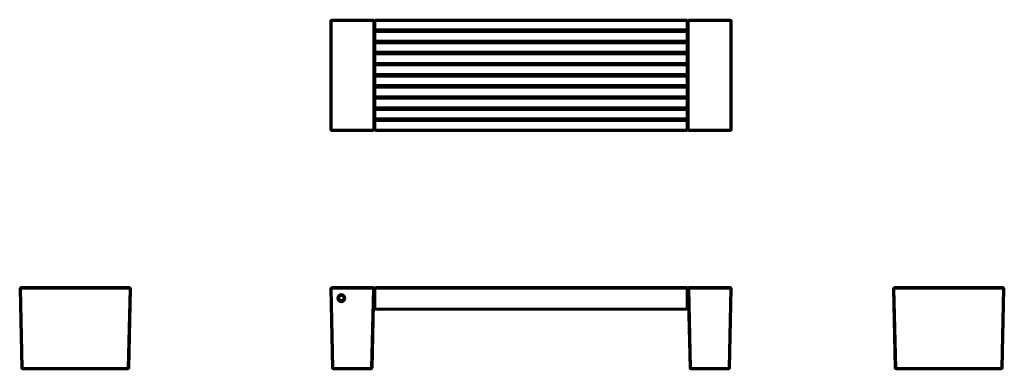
# Model space of a CAD drawing. Header units: millimetres. Extents: x 988 to 6386, y 1670 to 3587.
import ezdxf

# ---------------------------------------------------------------- set-up
doc = ezdxf.new("R2010")
doc.units = ezdxf.units.MM
doc.layers.add('Visibile (ISO)', color=7, linetype='Continuous', lineweight=50)
doc.layers.add('Visibile sottile (ISO)', color=7, linetype='Continuous', lineweight=35)

msp = doc.modelspace()

# ---------------------------------------------------------------- linework, layer by layer
at = {"layer": 'Visibile (ISO)'}
for p, q in [((2691.5, 2985.4), (2691.5, 3579)), ((2699.5, 3587), (2923.2, 3587)), ((2931.2, 3579), (2931.2, 2985.4)), ((2934.3, 3579), (2934.3, 3582)), ((2934.3, 3579), (2934.3, 3534.2)), ((2939.3, 3587), (4643.3, 3587)), ((4648.3, 3582), (4648.3, 3579)), ((4648.3, 3534.2), (4648.3, 3579)), ((4651.4, 2985.4), (4651.4, 3579)), ((4659.4, 3587), (4883.1, 3587)), ((4891.1, 3579), (4891.1, 2985.4)), ((2934.3, 3546.3), (2931.2, 3546.3)), ((2934.3, 3518.2), (2934.3, 3473.2)), ((2939.3, 3529.2), (4643.3, 3529.2)), ((4643.3, 3523.2), (2939.3, 3523.2)), ((4651.4, 3546.3), (4648.3, 3546.3)), ((4648.3, 3473.2), (4648.3, 3518.2)), ((2934.3, 3457.2), (2934.3, 3412.2)), ((2939.3, 3468.2), (4643.3, 3468.2)), ((4643.3, 3462.2), (2939.3, 3462.2)), ((4648.3, 3412.2), (4648.3, 3457.2)), ((2939.3, 3407.2), (4643.3, 3407.2)), ((4643.3, 3401.2), (2939.3, 3401.2)), ((2934.3, 3396.2), (2934.3, 3351.2)), ((4648.3, 3351.2), (4648.3, 3396.2)), ((2934.3, 3335.2), (2934.3, 3290.2)), ((2939.3, 3346.2), (4643.3, 3346.2)), ((4643.3, 3340.2), (2939.3, 3340.2)), ((4648.3, 3290.2), (4648.3, 3335.2)), ((2934.3, 3274.2), (2934.3, 3229.2)), ((2939.3, 3285.2), (4643.3, 3285.2)), ((4643.3, 3279.2), (2939.3, 3279.2)), ((4648.3, 3229.2), (4648.3, 3274.2)), ((2934.3, 3213.2), (2934.3, 3168.2)), ((2939.3, 3224.2), (4643.3, 3224.2)), ((4643.3, 3218.2), (2939.3, 3218.2)), ((4648.3, 3168.2), (4648.3, 3213.2)), ((2934.3, 3152.2), (2934.3, 3107.2)), ((2939.3, 3163.2), (4643.3, 3163.2)), ((4643.3, 3157.2), (2939.3, 3157.2)), ((4648.3, 3107.2), (4648.3, 3152.2)), ((2934.3, 3091.2), (2934.3, 3046.2)), ((2939.3, 3102.2), (4643.3, 3102.2)), ((2939.3, 3096.2), (4643.3, 3096.2)), ((4648.3, 3046.2), (4648.3, 3091.2)), ((2931.2, 3023.4), (2934.3, 3023.4)), ((2934.3, 3030.2), (2934.3, 2985.4)), ((4643.3, 3041.2), (2939.3, 3041.2)), ((2939.3, 3035.2), (4643.3, 3035.2)), ((4648.3, 2985.4), (4648.3, 3030.2)), ((4648.3, 3023.4), (4651.4, 3023.4)), ((2923.2, 2977.4), (2699.5, 2977.4)), ((2934.3, 2982.4), (2934.3, 2985.4)), ((4643.3, 2977.4), (2939.3, 2977.4)), ((4648.3, 2985.4), (4648.3, 2982.4)), ((4883.1, 2977.4), (4659.4, 2977.4)), ((997.2, 1677.4), (987.6, 2111.4)), ((995.6, 2119.6), (1589.2, 2119.6)), ((1597.2, 2111.4), (1587.6, 1677.4)), ((2701.1, 1677.4), (2691.5, 2111.4)), ((2926.2, 2119.6), (2699.5, 2119.6)), ((2931.2, 2114.5), (2921.5, 1677.4)), ((2934.3, 2111.5), (2934.3, 2114.6)), ((2934.3, 2003.9), (2934.3, 2111.5)), ((4643.3, 2119.6), (2939.3, 2119.6)), ((4648.3, 2114.6), (4648.3, 2111.5)), ((4648.3, 2111.5), (4648.3, 2003.9)), ((4661.1, 1677.4), (4651.4, 2114.5)), ((4656.4, 2119.6), (4883.1, 2119.6)), ((4891.1, 2111.4), (4881.5, 1677.4)), ((5786.3, 1677.4), (5776.6, 2111.4)), ((5784.6, 2119.6), (6378.3, 2119.6)), ((6386.3, 2111.4), (6376.6, 1677.4)), ((2930.4, 2079.6), (2934.3, 2079.6)), ((4648.3, 2079.6), (4652.2, 2079.6)), ((2936.8, 1999.6), (2936.4, 1999.6)), ((4643.3, 1998.9), (2939.3, 1998.9)), ((4643.3, 1998.3), (2939.3, 1998.3)), ((4646.1, 1999.6), (4645.8, 1999.6)), ((1579.6, 1669.6), (1005.2, 1669.6)), ((2913.5, 1669.6), (2709.1, 1669.6)), ((4873.5, 1669.6), (4669.1, 1669.6)), ((6368.6, 1669.6), (5794.3, 1669.6))]:
    msp.add_line(p, q, dxfattribs=at)
for centre, radius, start, end in [((2699.5, 3579), 8, 90, 180), ((2939.3, 3582), 5, 90, 180), ((4643.3, 3582), 5, 0, 90), ((4883.1, 3579), 8, 0, 90), ((2939.3, 3534.2), 5, 180, 270), ((2939.3, 3518.2), 5, 90, 180), ((4643.3, 3534.2), 5, 270, 0), ((4643.3, 3518.2), 5, 0, 90), ((2939.3, 3473.2), 5, 180, 270), ((2939.3, 3457.2), 5, 90, 180), ((4643.3, 3473.2), 5, 270, 0), ((4643.3, 3457.2), 5, 0, 90), ((2939.3, 3412.2), 5, 180, 270), ((2939.3, 3396.2), 5, 90, 180), ((4643.3, 3412.2), 5, 270, 0), ((4643.3, 3396.2), 5, 0, 90), ((2939.3, 3351.2), 5, 180, 270), ((4643.3, 3351.2), 5, 270, 0), ((2939.3, 3335.2), 5, 90, 180), ((4643.3, 3335.2), 5, 0, 90), ((2939.3, 3290.2), 5, 180, 270), ((2939.3, 3274.2), 5, 90, 180), ((4643.3, 3290.2), 5, 270, 0), ((4643.3, 3274.2), 5, 0, 90), ((2939.3, 3229.2), 5, 180, 270), ((2939.3, 3213.2), 5, 90, 180), ((4643.3, 3229.2), 5, 270, 0), ((4643.3, 3213.2), 5, 0, 90), ((2939.3, 3168.2), 5, 180, 270), ((2939.3, 3152.2), 5, 90, 180), ((4643.3, 3168.2), 5, 270, 0), ((4643.3, 3152.2), 5, 0, 90), ((2939.3, 3107.2), 5, 180, 270), ((2939.3, 3091.2), 5, 90, 180), ((4643.3, 3107.2), 5, 270, 0), ((4643.3, 3091.2), 5, 0, 90), ((2939.3, 3046.2), 5, 180, 270), ((2939.3, 3030.2), 5, 90, 180), ((4643.3, 3046.2), 5, 270, 0), ((4643.3, 3030.2), 5, 0, 90), ((2699.5, 2985.4), 8, 180, 270), ((2939.3, 2982.4), 5, 180, 270), ((4643.3, 2982.4), 5, 270, 0), ((4883.1, 2985.4), 8, 270, 0), ((995.6, 2111.6), 8, 90, 181.273), ((1589.2, 2111.6), 8, 358.727, 90), ((2699.5, 2111.6), 8, 90, 181.273), ((2939.3, 2114.6), 5, 90, 180), ((4643.3, 2114.6), 5, 0, 90), ((4883.1, 2111.6), 8, 358.727, 90), ((5784.6, 2111.6), 8, 90, 181.273), ((6378.3, 2111.6), 8, 358.727, 90), ((2939.3, 2003.9), 5, 180, 270), ((2939.3, 2003.3), 5, 227.8654, 270), ((4643.3, 2003.9), 5, 270, 0), ((4643.3, 2003.3), 5, 270, 312.1346), ((1005.2, 1677.6), 8, 181.273, 270), ((1579.6, 1677.6), 8, 270, 358.727), ((2709.1, 1677.6), 8, 181.273, 270), ((2913.5, 1677.6), 8, 270, 358.727), ((4669.1, 1677.6), 8, 181.273, 270), ((4873.5, 1677.6), 8, 270, 358.727), ((5794.3, 1677.6), 8, 181.273, 270), ((6368.6, 1677.6), 8, 270, 358.727)]:
    msp.add_arc(centre, radius, start, end, dxfattribs=at)
for centre, major_axis, ratio, start_param, end_param in [((2936.4, 3019.5), (8, 0), 0.043661, 1.843869, 2.289932), ((4646.1, 3019.5), (8, 0), 0.043661, 0.851661, 1.297724), ((2751.3, 2061.6), (-13, 0), 0.999753, 0.068429, 3.073163), ((2936.4, 1991.6), (8, 0), 1, 1.570793, 3.11937), ((4646.1, 1991.6), (8, 0), 1, 0.022223, 1.5708)]:
    msp.add_ellipse(centre, major_axis=major_axis, ratio=ratio, start_param=start_param, end_param=end_param, dxfattribs=at)
for centre, major_axis in [((2751.3, 2059.6), (21.4, 0)), ((2751.3, 2059.8), (-15.6, 0)), ((2751.3, 2059.8), (13, 0))]:
    msp.add_ellipse(centre, major_axis=major_axis, ratio=0.999753, dxfattribs=at)
for points, knots in [([(2923.2, 3587), (2924, 3587), (2924.9, 3586.9), (2926.6, 3586.3), (2927.3, 3585.9), (2928.7, 3584.9), (2929.3, 3584.3), (2930.3, 3582.8), (2930.6, 3582.1), (2931.1, 3580.5), (2931.2, 3579.8), (2931.2, 3579.1)], [0.001806, 0.001806, 0.001806, 0.001806, 0.28492, 0.28492, 0.550182, 0.550182, 0.817855, 0.817855, 1.074412, 1.074412, 1.290797, 1.290797, 1.290797, 1.290797]), ([(4651.4, 3579.1), (4651.4, 3579.9), (4651.5, 3580.7), (4652, 3582.2), (4652.3, 3582.9), (4653.2, 3584.2), (4653.8, 3584.8), (4655.1, 3585.8), (4655.8, 3586.2), (4657.3, 3586.8), (4658.2, 3587), (4659.1, 3587), (4659.3, 3587), (4659.4, 3587)], [0, 0, 0, 0, 0.237186, 0.237186, 0.475078, 0.475078, 0.722214, 0.722214, 0.979224, 0.979224, 1.245784, 1.245784, 1.291371, 1.291371, 1.291371, 1.291371]), ([(2931.2, 2985.3), (2931.2, 2984.5), (2931.1, 2983.7), (2930.6, 2982.3), (2930.2, 2981.5), (2929.4, 2980.2), (2928.8, 2979.6), (2927.5, 2978.6), (2926.8, 2978.2), (2925.2, 2977.6), (2924.4, 2977.4), (2923.4, 2977.4), (2923.3, 2977.4), (2923.2, 2977.4)], [0.000041, 0.000041, 0.000041, 0.000041, 0.232917, 0.232917, 0.471613, 0.471613, 0.717416, 0.717416, 0.97631, 0.97631, 1.249328, 1.249328, 1.289724, 1.289724, 1.289724, 1.289724]), ([(4659.4, 2977.4), (4658.8, 2977.4), (4658.1, 2977.5), (4656.7, 2977.8), (4655.9, 2978.1), (4654.4, 2979), (4653.7, 2979.7), (4652.6, 2981.1), (4652.2, 2981.8), (4651.6, 2983.4), (4651.4, 2984.2), (4651.4, 2985.2), (4651.4, 2985.2), (4651.4, 2985.3)], [0.001117, 0.001117, 0.001117, 0.001117, 0.203748, 0.203748, 0.470538, 0.470538, 0.755576, 0.755576, 1.016546, 1.016546, 1.265808, 1.265808, 1.289463, 1.289463, 1.289463, 1.289463]), ([(992, 2118.7), (992, 2118.7), (992, 2118.7), (991.9, 2118.7), (991.4, 2118.4), (990.9, 2118.1), (990.5, 2117.7), (990.4, 2117.6), (990.3, 2117.6), (990.2, 2117.5)], [0.438184, 0.438184, 0.438184, 0.438184, 0.4491515, 0.4491515, 0.4491515, 0.6734805, 0.6734805, 0.6734805, 0.7172754, 0.7172754, 0.7172754, 0.7172754]), ([(995.4, 2119.6), (994.8, 2119.5), (994.2, 2119.5), (993.6, 2119.3), (993.4, 2119.3), (993.2, 2119.2), (992.9, 2119.1)], [0.0004936, 0.0004936, 0.0004936, 0.0004936, 0.2248225, 0.2248225, 0.2248225, 0.3151773, 0.3151773, 0.3151773, 0.3151773]), ([(2928.6, 2118.9), (2928.8, 2118.8), (2929.1, 2118.6), (2929.3, 2118.4), (2929.9, 2118), (2930.4, 2117.3), (2930.7, 2116.7), (2931, 2116), (2931.2, 2115.2), (2931.2, 2114.6), (2931.2, 2114.5), (2931.2, 2114.5), (2931.2, 2114.5)], [2.552623, 2.552623, 2.552623, 2.552623, 3.432699, 3.432699, 3.432699, 5.612513, 5.612513, 5.612513, 7.842422, 7.842422, 7.842422, 7.965074, 7.965074, 7.965074, 7.965074]), ([(4651.4, 2114.5), (4651.4, 2114.5), (4651.4, 2114.5), (4651.4, 2114.6), (4651.4, 2115.2), (4651.5, 2116), (4651.9, 2116.7), (4652.2, 2117.3), (4652.6, 2118), (4653.2, 2118.4), (4654.2, 2119.2), (4655.4, 2119.6), (4656.4, 2119.6)], [0, 0, 0, 0, 0.122652, 0.122652, 0.122652, 2.352561, 2.352561, 2.352561, 4.532375, 4.532375, 4.532375, 7.965074, 7.965074, 7.965074, 7.965074]), ([(6380.9, 2119.1), (6380.7, 2119.2), (6380.5, 2119.3), (6380.2, 2119.3), (6379.7, 2119.5), (6379.1, 2119.5), (6378.5, 2119.6)], [-0.3151772, -0.3151772, -0.3151772, -0.3151772, -0.2248225, -0.2248225, -0.2248225, -0.0004936, -0.0004936, -0.0004936, -0.0004936]), ([(6383.7, 2117.5), (6383.6, 2117.6), (6383.5, 2117.6), (6383.4, 2117.7), (6382.9, 2118.1), (6382.4, 2118.4), (6381.9, 2118.7), (6381.9, 2118.7), (6381.9, 2118.7), (6381.8, 2118.7)], [-0.7172752, -0.7172752, -0.7172752, -0.7172752, -0.6734805, -0.6734805, -0.6734805, -0.4491515, -0.4491515, -0.4491515, -0.4381846, -0.4381846, -0.4381846, -0.4381846])]:
    msp.add_open_spline(points, degree=3, knots=knots, dxfattribs=at)
for points in [[(2931.2, 3579.1), (2931.2, 3579.1), (2931.2, 3579), (2931.2, 3579)], [(4651.4, 3579), (4651.4, 3579), (4651.4, 3579.1), (4651.4, 3579.1)], [(2931.2, 2985.4), (2931.2, 2985.4), (2931.2, 2985.3), (2931.2, 2985.3)], [(4651.4, 2985.3), (4651.4, 2985.3), (4651.4, 2985.4), (4651.4, 2985.4)], [(1597.2, 2111.6), (1597.2, 2111.5), (1597.2, 2111.5), (1597.2, 2111.4)], [(2926.2, 2119.6), (2926.6, 2119.6), (2927, 2119.5), (2927.4, 2119.4)], [(5776.6, 2111.4), (5776.6, 2111.5), (5776.6, 2111.5), (5776.6, 2111.6)]]:
    msp.add_open_spline(points, degree=3, dxfattribs=at)
at = {"layer": 'Visibile sottile (ISO)'}
for p, q in [((2699.5, 3579), (2691.5, 3579)), ((2699.5, 3579), (2699.5, 3587)), ((2926.2, 3579), (2699.5, 3579)), ((2699.5, 3579), (2699.5, 2985.4)), ((2926.2, 3579), (2931.2, 3579)), ((2926.2, 3579), (2926.2, 2985.4)), ((2939.3, 3579), (2934.3, 3579)), ((2939.3, 3587), (2939.3, 3579)), ((4643.3, 3579), (2939.3, 3579)), ((2939.3, 3534.2), (2939.3, 3579)), ((4643.3, 3579), (4643.3, 3587)), ((4648.3, 3579), (4643.3, 3579)), ((4643.3, 3579), (4643.3, 3534.2)), ((4651.4, 3579), (4656.4, 3579)), ((4656.4, 2985.4), (4656.4, 3579)), ((4656.4, 3579), (4883.1, 3579)), ((4883.1, 3579), (4883.1, 3587)), ((4891.1, 3579), (4883.1, 3579)), ((4883.1, 2985.4), (4883.1, 3579)), ((2934.3, 3534.2), (2939.3, 3534.2)), ((2934.3, 3518.2), (2939.3, 3518.2)), ((2939.3, 3534.2), (2939.3, 3529.2)), ((4643.3, 3534.2), (2939.3, 3534.2)), ((2939.3, 3518.2), (2939.3, 3523.2)), ((4643.3, 3518.2), (2939.3, 3518.2)), ((2939.3, 3518.2), (2939.3, 3473.2)), ((4643.3, 3529.2), (4643.3, 3534.2)), ((4643.3, 3534.2), (4648.3, 3534.2)), ((4643.3, 3523.2), (4643.3, 3518.2)), ((4643.3, 3518.2), (4648.3, 3518.2)), ((4643.3, 3518.2), (4643.3, 3473.2)), ((2939.3, 3473.2), (2934.3, 3473.2)), ((2934.3, 3457.2), (2939.3, 3457.2)), ((4643.3, 3473.2), (2939.3, 3473.2)), ((2939.3, 3468.2), (2939.3, 3473.2)), ((2939.3, 3457.2), (2939.3, 3462.2)), ((4643.3, 3457.2), (2939.3, 3457.2)), ((2939.3, 3457.2), (2939.3, 3412.2)), ((4648.3, 3473.2), (4643.3, 3473.2)), ((4643.3, 3468.2), (4643.3, 3473.2)), ((4643.3, 3457.2), (4643.3, 3462.2)), ((4643.3, 3457.2), (4648.3, 3457.2)), ((4643.3, 3457.2), (4643.3, 3412.2)), ((2939.3, 3412.2), (2934.3, 3412.2)), ((4643.3, 3412.2), (2939.3, 3412.2)), ((2939.3, 3407.2), (2939.3, 3412.2)), ((2939.3, 3396.2), (2939.3, 3401.2)), ((4648.3, 3412.2), (4643.3, 3412.2)), ((4643.3, 3407.2), (4643.3, 3412.2)), ((4643.3, 3401.2), (4643.3, 3396.2)), ((2934.3, 3396.2), (2939.3, 3396.2)), ((2939.3, 3351.2), (2934.3, 3351.2)), ((4643.3, 3396.2), (2939.3, 3396.2)), ((2939.3, 3396.2), (2939.3, 3351.2)), ((4643.3, 3351.2), (2939.3, 3351.2)), ((2939.3, 3346.2), (2939.3, 3351.2)), ((4643.3, 3396.2), (4648.3, 3396.2)), ((4643.3, 3396.2), (4643.3, 3351.2)), ((4648.3, 3351.2), (4643.3, 3351.2)), ((4643.3, 3346.2), (4643.3, 3351.2)), ((2934.3, 3335.2), (2939.3, 3335.2)), ((2939.3, 3335.2), (2939.3, 3340.2)), ((4643.3, 3335.2), (2939.3, 3335.2)), ((2939.3, 3335.2), (2939.3, 3290.2)), ((4643.3, 3335.2), (4643.3, 3340.2)), ((4643.3, 3335.2), (4648.3, 3335.2)), ((4643.3, 3335.2), (4643.3, 3290.2)), ((2939.3, 3290.2), (2934.3, 3290.2)), ((2939.3, 3274.2), (2934.3, 3274.2)), ((4643.3, 3290.2), (2939.3, 3290.2)), ((2939.3, 3285.2), (2939.3, 3290.2)), ((2939.3, 3274.2), (2939.3, 3279.2)), ((4643.3, 3274.2), (2939.3, 3274.2)), ((2939.3, 3274.2), (2939.3, 3229.2)), ((4648.3, 3290.2), (4643.3, 3290.2)), ((4643.3, 3285.2), (4643.3, 3290.2)), ((4643.3, 3274.2), (4643.3, 3279.2)), ((4643.3, 3274.2), (4648.3, 3274.2)), ((4643.3, 3274.2), (4643.3, 3229.2)), ((2939.3, 3229.2), (2934.3, 3229.2)), ((2934.3, 3213.2), (2939.3, 3213.2)), ((4643.3, 3229.2), (2939.3, 3229.2)), ((2939.3, 3224.2), (2939.3, 3229.2)), ((2939.3, 3213.2), (2939.3, 3218.2)), ((4643.3, 3213.2), (2939.3, 3213.2)), ((2939.3, 3213.2), (2939.3, 3168.2)), ((4648.3, 3229.2), (4643.3, 3229.2)), ((4643.3, 3224.2), (4643.3, 3229.2)), ((4643.3, 3213.2), (4643.3, 3218.2)), ((4643.3, 3213.2), (4648.3, 3213.2)), ((4643.3, 3213.2), (4643.3, 3168.2)), ((2939.3, 3168.2), (2934.3, 3168.2)), ((2934.3, 3152.2), (2939.3, 3152.2)), ((4643.3, 3168.2), (2939.3, 3168.2)), ((2939.3, 3163.2), (2939.3, 3168.2)), ((2939.3, 3152.2), (2939.3, 3157.2)), ((4643.3, 3152.2), (2939.3, 3152.2)), ((2939.3, 3152.2), (2939.3, 3107.2)), ((4648.3, 3168.2), (4643.3, 3168.2)), ((4643.3, 3163.2), (4643.3, 3168.2)), ((4643.3, 3152.2), (4643.3, 3157.2)), ((4643.3, 3152.2), (4648.3, 3152.2)), ((4643.3, 3152.2), (4643.3, 3107.2)), ((2939.3, 3107.2), (2934.3, 3107.2)), ((2934.3, 3091.2), (2939.3, 3091.2)), ((4643.3, 3107.2), (2939.3, 3107.2)), ((2939.3, 3102.2), (2939.3, 3107.2)), ((2939.3, 3096.2), (2939.3, 3091.2)), ((2939.3, 3046.2), (2939.3, 3091.2)), ((4643.3, 3091.2), (2939.3, 3091.2)), ((4648.3, 3107.2), (4643.3, 3107.2)), ((4643.3, 3102.2), (4643.3, 3107.2)), ((4643.3, 3091.2), (4643.3, 3096.2)), ((4643.3, 3091.2), (4648.3, 3091.2)), ((4643.3, 3091.2), (4643.3, 3046.2)), ((2939.3, 3046.2), (2934.3, 3046.2)), ((2939.3, 3030.2), (2934.3, 3030.2)), ((2939.3, 3046.2), (2939.3, 3041.2)), ((2939.3, 3046.2), (4643.3, 3046.2)), ((2939.3, 3035.2), (2939.3, 3030.2)), ((4643.3, 3030.2), (2939.3, 3030.2)), ((2939.3, 2985.4), (2939.3, 3030.2)), ((4648.3, 3046.2), (4643.3, 3046.2)), ((4643.3, 3041.2), (4643.3, 3046.2)), ((4643.3, 3030.2), (4643.3, 3035.2)), ((4643.3, 3030.2), (4648.3, 3030.2)), ((4643.3, 3030.2), (4643.3, 2985.4)), ((2691.5, 2985.4), (2699.5, 2985.4)), ((2926.2, 2985.4), (2699.5, 2985.4)), ((2699.5, 2977.4), (2699.5, 2985.4)), ((2926.2, 2985.4), (2931.2, 2985.4)), ((2934.3, 2985.4), (2939.3, 2985.4)), ((2939.3, 2985.4), (2939.3, 2977.4)), ((4643.3, 2985.4), (2939.3, 2985.4)), ((4643.3, 2977.4), (4643.3, 2985.4)), ((4648.3, 2985.4), (4643.3, 2985.4)), ((4651.4, 2985.4), (4656.4, 2985.4)), ((4656.4, 2985.4), (4883.1, 2985.4)), ((4883.1, 2977.4), (4883.1, 2985.4)), ((4883.1, 2985.4), (4891.1, 2985.4)), ((995.6, 2119.6), (995.6, 2111.4)), ((995.6, 2111.4), (1589.2, 2111.4)), ((995.6, 2111.4), (1005.2, 1677.4)), ((1579.6, 1677.4), (1589.2, 2111.4)), ((1589.2, 2111.4), (1589.2, 2119.6)), ((2699.5, 2111.4), (2699.5, 2119.6)), ((2699.5, 2111.4), (2923.1, 2111.4)), ((2699.5, 2111.4), (2709.1, 1677.4)), ((2913.5, 1677.4), (2923.1, 2111.4)), ((2939.3, 2119.6), (2939.3, 2111.4)), ((2939.3, 2111.4), (4643.3, 2111.4)), ((2939.3, 2111.4), (2939.3, 2003.8)), ((4643.3, 2111.4), (4643.3, 2119.6)), ((4643.3, 2003.8), (4643.3, 2111.4)), ((4883.1, 2111.4), (4659.5, 2111.4)), ((4659.5, 2111.4), (4669.1, 1677.4)), ((4873.5, 1677.4), (4883.1, 2111.4)), ((4883.1, 2111.4), (4883.1, 2119.6)), ((5784.6, 2119.6), (5784.6, 2111.4)), ((5784.6, 2111.4), (6378.3, 2111.4)), ((5784.6, 2111.4), (5794.3, 1677.4)), ((6368.6, 1677.4), (6378.3, 2111.4)), ((6378.3, 2111.4), (6378.3, 2119.6)), ((2939.3, 2003.8), (2939.3, 1998.9)), ((2939.3, 2003.8), (4643.3, 2003.8)), ((2939.3, 1998.9), (2939.3, 1998.3)), ((2939.3, 1998.3), (2939.3, 1998.3)), ((4643.3, 1998.3), (2939.3, 1998.3)), ((4643.3, 1998.9), (4643.3, 2003.8)), ((4643.3, 1998.9), (4643.3, 1998.3)), ((4643.3, 1998.3), (4643.3, 1998.3)), ((1005.2, 1677.4), (1005.2, 1669.6)), ((1579.6, 1677.4), (1005.2, 1677.4)), ((1579.6, 1669.6), (1579.6, 1677.4)), ((2709.1, 1677.4), (2709.1, 1669.6)), ((2913.5, 1677.4), (2709.1, 1677.4)), ((2913.5, 1677.4), (2913.5, 1669.6)), ((4669.1, 1677.4), (4669.1, 1669.6)), ((4873.5, 1677.4), (4669.1, 1677.4)), ((4873.5, 1677.4), (4873.5, 1669.6)), ((5794.3, 1677.4), (5794.3, 1669.6)), ((6368.6, 1677.4), (5794.3, 1677.4)), ((6368.6, 1669.6), (6368.6, 1677.4))]:
    msp.add_line(p, q, dxfattribs=at)
for centre, major_axis, ratio, start_param, end_param in [((2926.1, 3579), (0, 6.93), 0.007217, 4.709111, 4.735336), ((4656.4, 3579), (0, 6.93), 0.007217, 1.547849, 1.574074), ((2926.1, 2985.4), (0, 6.93), 0.007217, 4.689442, 4.715667), ((4656.4, 2985.4), (0, 6.93), 0.007217, 1.567518, 1.593744), ((995.6, 2111.6), (-8, -0.18), 0.022211, 0, 1.570303), ((1589.2, 2111.6), (8, -0.18), 0.022211, 4.712883, 6.283185), ((2699.5, 2111.6), (-8, -0.18), 0.022211, 0, 1.570303), ((2926.1, 2113.6), (0.05, 6), 0.000021, 6.25696, 6.283186), ((2939.3, 2111.5), (-5, 0), 0.022217, 0, 1.570796), ((4643.3, 2111.5), (5, 0), 0.022217, 4.712389, 6.283185), ((4656.4, 2113.6), (0.05, -6), 0.000021, 3.141593, 3.167818), ((4883.1, 2111.6), (8, -0.18), 0.022211, 4.712883, 6.283185), ((5784.6, 2111.6), (-8, -0.18), 0.022211, 0, 1.570303), ((6378.3, 2111.6), (8, -0.18), 0.022211, 4.712883, 6.283185), ((2939.3, 2003.9), (-5, 0), 0.022217, 0, 1.570796), ((2939.3, 2003.3), (-5, 0), 0.999048, 0.836393, 1.570796), ((4643.3, 2003.9), (5, 0), 0.022217, 4.712389, 6.283185), ((4643.3, 2003.3), (-5, 0), 0.999048, 1.570796, 2.305199), ((1005.2, 1677.6), (-8, -0.18), 0.022211, 0, 1.570303), ((1579.6, 1677.6), (8, -0.18), 0.022211, 4.712883, 6.283185), ((2709.1, 1677.6), (-8, -0.18), 0.022211, 0, 1.570303), ((2913.5, 1677.6), (8, -0.18), 0.022211, 4.712883, 6.283185), ((4669.1, 1677.6), (-8, -0.18), 0.022211, 0, 1.570303), ((4873.5, 1677.6), (8, -0.18), 0.022211, 4.712883, 6.283185), ((5794.3, 1677.6), (-8, -0.18), 0.022211, 0, 1.570303), ((6368.6, 1677.6), (8, -0.18), 0.022211, 4.712883, 6.283185)]:
    msp.add_ellipse(centre, major_axis=major_axis, ratio=ratio, start_param=start_param, end_param=end_param, dxfattribs=at)
for points, knots in [([(2923.2, 3587), (2923.2, 3587), (2923.2, 3587), (2923.2, 3587), (2923.5, 3587), (2923.8, 3586.9), (2924.1, 3586.7), (2924.3, 3586.5), (2924.5, 3586.2), (2924.8, 3585.8), (2924.9, 3585.7), (2924.9, 3585.5), (2925, 3585.4), (2925.3, 3584.8), (2925.6, 3584), (2925.8, 3583.1), (2925.8, 3583), (2925.8, 3582.8), (2925.9, 3582.7), (2926, 3582.1), (2926, 3581.6), (2926.1, 3581), (2926.1, 3580.4), (2926.2, 3579.8), (2926.2, 3579.2)], [-1.548421, -1.548421, -1.548421, -1.548421, -1.547052, -1.547052, -1.547052, -1.254676, -1.254676, -1.254676, -0.996018, -0.996018, -0.996018, -0.897809, -0.897809, -0.897809, -0.516885, -0.516885, -0.516885, -0.449152, -0.449152, -0.449152, -0.224823, -0.224823, -0.224823, -0.000494, -0.000494, -0.000494, -0.000494]), ([(2926.2, 3579.2), (2927.3, 3579.2), (2928.4, 3579.2), (2929.3, 3579.2), (2929.9, 3579.2), (2930.4, 3579.2), (2930.7, 3579.1), (2931, 3579.1), (2931.2, 3579.1), (2931.2, 3579.1)], [-1, -1, -1, -1, -0.5714287, -0.5714287, -0.5714287, -0.2857144, -0.2857144, -0.2857144, -0.0137011, -0.0137011, -0.0137011, -0.0137011]), ([(4651.4, 3579.1), (4651.4, 3579.1), (4651.6, 3579.1), (4651.9, 3579.1), (4652.2, 3579.2), (4652.7, 3579.2), (4653.2, 3579.2), (4654.1, 3579.2), (4655.3, 3579.2), (4656.4, 3579.2)], [0.0137011, 0.0137011, 0.0137011, 0.0137011, 0.2857144, 0.2857144, 0.2857144, 0.5714287, 0.5714287, 0.5714287, 1, 1, 1, 1]), ([(4656.4, 3579.2), (4656.4, 3579.8), (4656.4, 3580.4), (4656.5, 3581), (4656.5, 3581.6), (4656.6, 3582.1), (4656.7, 3582.7), (4656.8, 3583.4), (4657, 3584.1), (4657.3, 3584.7), (4657.4, 3585), (4657.4, 3585.2), (4657.5, 3585.4), (4657.8, 3585.8), (4658, 3586.2), (4658.2, 3586.4), (4658.5, 3586.7), (4658.7, 3586.8), (4659, 3586.9), (4659.1, 3587), (4659.2, 3587), (4659.3, 3587), (4659.3, 3587), (4659.4, 3587), (4659.4, 3587)], [0.000494, 0.000494, 0.000494, 0.000494, 0.224823, 0.224823, 0.224823, 0.449152, 0.449152, 0.449152, 0.773051, 0.773051, 0.773051, 0.897809, 0.897809, 0.897809, 1.160747, 1.160747, 1.160747, 1.405945, 1.405945, 1.405945, 1.523531, 1.523531, 1.523531, 1.548402, 1.548402, 1.548402, 1.548402]), ([(2926.2, 2985.2), (2926.2, 2984.6), (2926.1, 2984), (2926.1, 2983.4), (2926, 2982.8), (2926, 2982.3), (2925.9, 2981.7), (2925.8, 2981.2), (2925.6, 2980.7), (2925.5, 2980.3), (2925.2, 2979.3), (2924.8, 2978.6), (2924.4, 2978.1), (2924, 2977.6), (2923.6, 2977.4), (2923.2, 2977.4)], [0.000494, 0.000494, 0.000494, 0.000494, 0.224823, 0.224823, 0.224823, 0.449152, 0.449152, 0.449152, 0.67348, 0.67348, 0.67348, 1.122138, 1.122138, 1.122138, 1.548578, 1.548578, 1.548578, 1.548578]), ([(2926.2, 2985.2), (2927.3, 2985.2), (2928.4, 2985.2), (2929.3, 2985.2), (2929.9, 2985.2), (2930.4, 2985.2), (2930.7, 2985.3), (2931, 2985.3), (2931.2, 2985.3), (2931.2, 2985.3)], [0, 0, 0, 0, 3.41359, 3.41359, 3.41359, 5.689318, 5.689318, 5.689318, 7.855916, 7.855916, 7.855916, 7.855916]), ([(4651.4, 2985.3), (4651.4, 2985.3), (4651.6, 2985.3), (4651.9, 2985.3), (4652.2, 2985.2), (4652.7, 2985.2), (4653.2, 2985.2), (4654.1, 2985.2), (4655.3, 2985.2), (4656.4, 2985.2)], [0.0137011, 0.0137011, 0.0137011, 0.0137011, 0.2857144, 0.2857144, 0.2857144, 0.5714287, 0.5714287, 0.5714287, 1, 1, 1, 1]), ([(4659.4, 2977.4), (4659, 2977.4), (4658.5, 2977.6), (4658.1, 2978.1), (4657.7, 2978.6), (4657.3, 2979.3), (4657.1, 2980.3), (4656.9, 2980.7), (4656.8, 2981.2), (4656.7, 2981.7), (4656.6, 2982.3), (4656.5, 2982.8), (4656.5, 2983.4), (4656.4, 2984), (4656.4, 2984.6), (4656.4, 2985.2)], [-1.548578, -1.548578, -1.548578, -1.548578, -1.122138, -1.122138, -1.122138, -0.67348, -0.67348, -0.67348, -0.449152, -0.449152, -0.449152, -0.224823, -0.224823, -0.224823, -0.000494, -0.000494, -0.000494, -0.000494]), ([(2926.2, 2119.6), (2926.2, 2119.5), (2926.1, 2119.5), (2926.1, 2119.3), (2926, 2119.2), (2926, 2119), (2925.9, 2118.7), (2925.8, 2118.4), (2925.6, 2118.1), (2925.5, 2117.7), (2925.2, 2116.9), (2924.8, 2116), (2924.4, 2114.9), (2924, 2113.8), (2923.6, 2112.6), (2923.1, 2111.4)], [0.000494, 0.000494, 0.000494, 0.000494, 0.224823, 0.224823, 0.224823, 0.449152, 0.449152, 0.449152, 0.67348, 0.67348, 0.67348, 1.122138, 1.122138, 1.122138, 1.570796, 1.570796, 1.570796, 1.570796]), ([(2923.1, 2111.4), (2924.3, 2111.8), (2926.7, 2112.7), (2929.1, 2113.6), (2930.4, 2114.1), (2931, 2114.4), (2931.2, 2114.4), (2931.2, 2114.5)], [-1.570796, -1.570796, -1.570796, -1.570796, -1.122138, -0.67348, -0.449152, -0.224823, -0.000494, -0.000494, -0.000494, -0.000494]), ([(2926.2, 2119.6), (2927.3, 2119.6), (2928.4, 2119.2), (2929.3, 2118.4), (2929.9, 2118), (2930.4, 2117.3), (2930.7, 2116.7), (2931, 2116), (2931.2, 2115.2), (2931.2, 2114.5)], [0, 0, 0, 0, 3.41359, 3.41359, 3.41359, 5.689318, 5.689318, 5.689318, 7.965046, 7.965046, 7.965046, 7.965046]), ([(4651.4, 2114.5), (4651.4, 2115.2), (4651.5, 2116), (4651.9, 2116.7), (4652.2, 2117.3), (4652.7, 2118), (4653.2, 2118.4), (4654.1, 2119.2), (4655.3, 2119.6), (4656.4, 2119.6)], [0, 0, 0, 0, 0.285714, 0.285714, 0.285714, 0.571429, 0.571429, 0.571429, 1, 1, 1, 1]), ([(4651.4, 2114.5), (4651.4, 2114.4), (4651.5, 2114.4), (4652.1, 2114.1), (4653.4, 2113.6), (4655.8, 2112.7), (4658.3, 2111.8), (4659.5, 2111.4)], [0.000494, 0.000494, 0.000494, 0.000494, 0.224823, 0.449152, 0.67348, 1.122138, 1.570796, 1.570796, 1.570796, 1.570796]), ([(4659.5, 2111.4), (4659, 2112.6), (4658.5, 2113.8), (4658.1, 2114.9), (4657.7, 2116), (4657.3, 2116.9), (4657.1, 2117.7), (4656.9, 2118.1), (4656.8, 2118.4), (4656.7, 2118.7), (4656.6, 2119), (4656.5, 2119.2), (4656.5, 2119.3), (4656.4, 2119.5), (4656.4, 2119.5), (4656.4, 2119.6)], [-1.570796, -1.570796, -1.570796, -1.570796, -1.122138, -1.122138, -1.122138, -0.67348, -0.67348, -0.67348, -0.449152, -0.449152, -0.449152, -0.224823, -0.224823, -0.224823, -0.000494, -0.000494, -0.000494, -0.000494])]:
    msp.add_open_spline(points, degree=3, knots=knots, dxfattribs=at)

doc.saveas('drawing.dxf')
